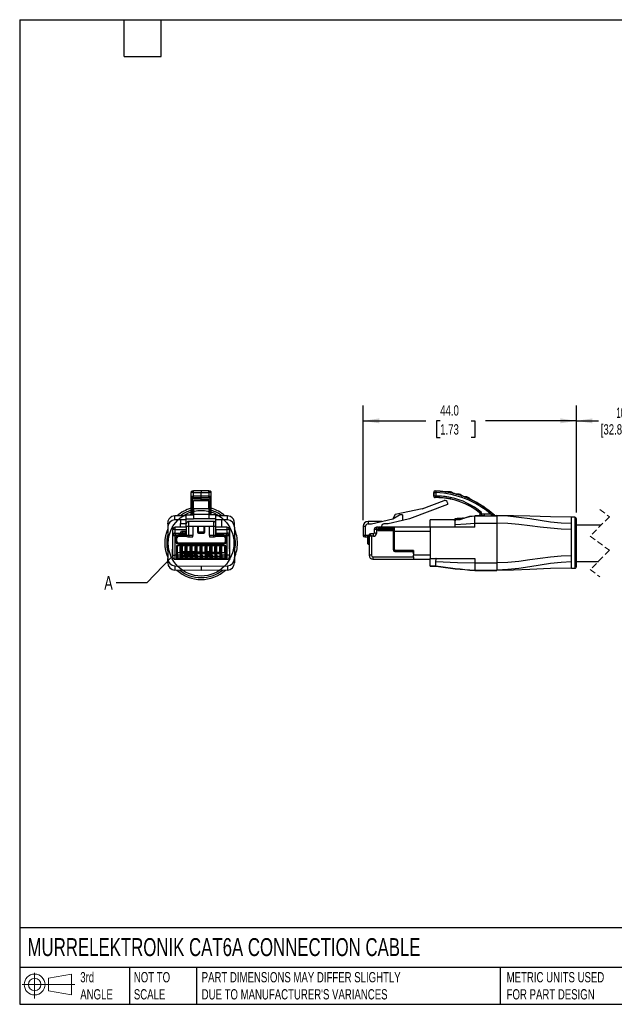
# Model space of a CAD drawing. Header units: millimetres. Extents: x 6 to 273, y 6 to 210.
# Tile 1 of 8: x 6 to 129, y 6 to 210. Entities that reach past the tile are written whole.
import ezdxf

# ---------------------------------------------------------------- set-up
doc = ezdxf.new("R2010")
doc.units = ezdxf.units.MM
doc.linetypes.add('SLD-Dashed', pattern=[1.905, 1.27, -0.635])
doc.linetypes.add('SLD-Solid', pattern=[0])
doc.layers.add('DIMENSIONS', color=140, linetype='SLD-Solid', lineweight=25)
doc.layers.add('TEXT', color=140, linetype='SLD-Solid', lineweight=25)
doc.layers.add('SLD-DEFPOINTS', color=7, linetype='Continuous')
doc.styles.add('SLDTEXTSTYLE0', font='TXT', dxfattribs={"width": 0.7})
doc.dimstyles.new('SLDDIMSTYLE0', dxfattribs={"dimtxt": 2.158008, "dimasz": 3.302, "dimexe": 0, "dimexo": 0.0625, "dimgap": 0.539502, "dimtad": 0, "dimtih": 1, "dimtoh": 1, "dimdec": 1, "dimrnd": 1e-09, "dimzin": 4, "dimdsep": 46, "dimtxsty": 'SLDTEXTSTYLE0', "dimsah": 1, "dimcen": 0.09, "dimadec": 0, "dimazin": 1, "dimtfac": 1, "dimtdec": 1, "dimtofl": 0, "dimtmove": 0, "dimatfit": 3, "dimfxl": 0, "dimfrac": 2, "dimtolj": 1, "dimtzin": 12, "dimarcsym": 0})
doc.dimstyles.new('SLDDIMSTYLE1', dxfattribs={"dimtxt": 2.158008, "dimasz": 3.302, "dimexe": 0, "dimexo": 0.0625, "dimgap": 0.539502, "dimtad": 0, "dimtih": 1, "dimtoh": 1, "dimdec": 1, "dimrnd": 1e-09, "dimzin": 12, "dimdsep": 46, "dimtxsty": 'SLDTEXTSTYLE0', "dimsah": 1, "dimcen": 0.09, "dimadec": 0, "dimazin": 3, "dimtfac": 1, "dimtdec": 1, "dimtofl": 0, "dimtmove": 0, "dimatfit": 3, "dimfxl": 0, "dimfrac": 2, "dimtolj": 1, "dimtzin": 12, "dimarcsym": 0})
doc.dimstyles.new('SLDDIMSTYLE3', dxfattribs={"dimtxt": 0.18, "dimasz": 3.302, "dimexe": 0, "dimexo": 0.0625, "dimgap": 0, "dimtad": 0, "dimtih": 1, "dimtoh": 1, "dimdec": 0, "dimrnd": 1e-09, "dimzin": 0, "dimdsep": 46, "dimtxsty": 'Standard', "dimblk1": 'NONE', "dimblk2": 'NONE', "dimsah": 1, "dimcen": 0.09, "dimadec": 0, "dimazin": 0, "dimtfac": 3.302, "dimtdec": 0, "dimtofl": 0, "dimtmove": 0, "dimatfit": 3, "dimldrblk": 'NONE', "dimfxl": 0, "dimfrac": 2, "dimtolj": 1, "dimtzin": 0, "dimarcsym": 0})

# ---------------------------------------------------------------- blocks, each defined once
blk = doc.blocks.new('Block11')
at = {"color": 7, "linetype": 'SLD-Solid', "lineweight": 18}
for p, q in [((2.59, 5.31), (2.59, 0)), ((5.48, 4.17), (10.18, 5.03)), ((5.48, 1.6), (5.48, 4.17)), ((10.18, 5.03), (10.18, 0.73)), ((0, 2.88), (10.87, 2.88)), ((5.48, 1.6), (10.18, 0.73))]:
    blk.add_line(p, q, dxfattribs=at)
for radius in [2.15, 1.29]:
    blk.add_circle((2.59, 2.88), radius, dxfattribs=at)
blk = doc.blocks.new('Block12')
at = {"layer": 'SLD-DEFPOINTS'}
blk.add_blockref('Block11', (0, 0), dxfattribs=at)
blk = doc.blocks.new('_D')
at = {"layer": 'DIMENSIONS'}
for p, q in [((77.25, 106.28), (77.25, 129.94)), ((121.25, 107.83), (121.25, 129.94)), ((77.25, 126.76), (90.2, 126.76)), ((93.13, 126.76), (92.4, 126.76)), ((92.4, 126.76), (92.4, 123.33)), ((99.54, 126.76), (100.27, 126.76)), ((100.27, 126.76), (100.27, 123.33)), ((121.25, 126.76), (102.47, 126.76)), ((92.4, 123.33), (93.13, 123.33)), ((100.27, 123.33), (99.54, 123.33))]:
    blk.add_line(p, q, dxfattribs=at)
for points in [[(77.25, 126.76), (80.55, 126.25), (80.55, 127.27)], [(121.25, 126.76), (117.95, 127.27), (117.95, 126.25)]]:
    blk.add_solid(points, dxfattribs=at)
at = {"layer": 'DIMENSIONS', "char_height": 2.117, "attachment_point": 1, "style": 'SLDTEXTSTYLE0'}
for s, insert in [('44.0', (93.13, 129.97)), ('1.73', (93.13, 126.06))]:
    blk.add_mtext(s, dxfattribs=dict(at, insert=insert))
blk = doc.blocks.new('_D_1')
at = {"layer": 'DIMENSIONS'}
for p, q in [((121.25, 107.83), (121.25, 129.94)), ((141.89, 128.17), (140.48, 125.35)), ((142.59, 126.76), (141.89, 128.17)), ((148.52, 107.38), (148.52, 129.94)), ((121.25, 126.76), (125.78, 126.76)), ((139.77, 126.76), (139.09, 126.76)), ((140.48, 125.35), (139.77, 126.76)), ((148.52, 126.76), (142.59, 126.76))]:
    blk.add_line(p, q, dxfattribs=at)
for points in [[(121.25, 126.76), (124.55, 126.25), (124.55, 127.27)], [(148.52, 126.76), (145.21, 127.27), (145.21, 126.25)]]:
    blk.add_solid(points, dxfattribs=at)
at = {"layer": 'DIMENSIONS', "char_height": 2.117, "attachment_point": 1, "style": 'SLDTEXTSTYLE0'}
for s, insert in [('10M', (129.45, 129.49)), ('[32.8FT]', (126.27, 126.06))]:
    blk.add_mtext(s, dxfattribs=dict(at, insert=insert))
blk = doc.blocks.new('_None')

msp = doc.modelspace()

# ---------------------------------------------------------------- linework, layer by layer
for p, q in [((41.69, 111.98), (41.69, 111.23)), ((43.79, 112.3), (42.19, 112.29)), ((42.19, 111.99), (43.79, 112)), ((42.19, 111.23), (42.19, 111.99)), ((45.4, 112.29), (43.79, 112.3)), ((43.79, 111.22), (43.79, 112)), ((43.79, 112), (45.4, 111.99)), ((45.4, 111.99), (45.4, 111.23)), ((45.89, 111.23), (45.89, 111.98)), ((91.8, 111.22), (91.8, 112)), ((91.8, 112), (91.81, 111.99)), ((91.81, 111.99), (91.81, 111.23)), ((92.12, 112.29), (92.11, 112.3)), ((92.31, 111.23), (92.31, 111.98)), ((95.05, 111.96), (94.15, 112.11)), ((94.21, 112.11), (95.02, 112.11)), ((95.02, 112.11), (95.02, 112.11)), ((41.69, 111.23), (41.69, 110.94)), ((41.69, 110.94), (41.69, 107.86)), ((41.99, 110.64), (41.99, 110.93)), ((41.99, 110.93), (42.01, 110.93)), ((43.79, 110.63), (41.99, 110.64)), ((41.99, 107.81), (41.99, 110.64)), ((43.79, 111.22), (42.19, 111.23)), ((42.19, 110.94), (42.19, 110.93)), ((42.19, 110.93), (43.8, 110.92)), ((42.19, 110.93), (43.79, 110.92)), ((45.39, 110.35), (42.19, 110.35)), ((42.19, 110.32), (42.19, 110.35)), ((42.19, 110.32), (45.39, 110.32)), ((42.19, 108.6), (42.19, 110.32)), ((45.4, 111.23), (43.79, 111.22)), ((43.79, 110.92), (45.4, 110.93)), ((43.79, 110.92), (45.4, 110.93)), ((43.79, 110.63), (43.79, 110.92)), ((43.79, 110.63), (45.6, 110.64)), ((43.79, 110.35), (43.79, 110.63)), ((45.39, 110.35), (45.39, 110.32)), ((45.39, 108.6), (45.39, 110.32)), ((45.4, 110.93), (45.4, 110.94)), ((45.58, 110.93), (45.6, 110.93)), ((45.6, 110.93), (45.6, 110.64)), ((45.6, 110.64), (45.6, 107.81)), ((45.89, 110.94), (45.89, 111.23)), ((45.89, 107.86), (45.89, 110.94)), ((89.44, 108.6), (93.93, 110.32)), ((91.81, 111.23), (91.8, 111.22)), ((92.1, 110.92), (92.12, 110.93)), ((94.61, 109.85), (94.61, 109.51)), ((95.2, 110.63), (95.2, 110.64)), ((96.39, 111.66), (96.77, 111.66)), ((96.77, 111.66), (96.77, 111.66)), ((98.17, 111.08), (98.37, 111.08)), ((98.44, 110.96), (98.19, 111.06)), ((98.37, 111.08), (98.37, 111.08)), ((41.69, 107.86), (41.69, 107.49)), ((42.19, 107.81), (41.99, 107.81)), ((45.39, 108.6), (42.19, 108.6)), ((42.19, 108.6), (42.19, 107.44)), ((45.39, 108.6), (45.39, 107.44)), ((45.6, 107.81), (45.39, 107.81)), ((45.89, 107.49), (45.89, 107.86)), ((89.44, 108.6), (83.87, 107.44)), ((94.61, 109.51), (86.79, 106.51)), ((101.25, 107.81), (101.24, 107.8)), ((101.66, 107.49), (101.66, 107.86)), ((40.74, 107.18), (38.38, 107.16)), ((38.38, 107.1), (38.38, 107.16)), ((38.38, 106.31), (38.38, 107.1)), ((39.54, 106.32), (38.38, 106.31)), ((40.74, 106.33), (39.54, 106.32)), ((39.54, 106.32), (39.54, 105.56)), ((40.74, 107.35), (42.19, 107.35)), ((40.74, 106.52), (40.74, 107.35)), ((40.74, 106.52), (42.19, 106.52)), ((40.74, 105.51), (40.74, 106.52)), ((41.24, 105.01), (41.24, 106.01)), ((46.34, 106.01), (41.24, 106.01)), ((41.69, 107.49), (41.67, 107.38)), ((41.68, 107.43), (41.69, 107.49)), ((41.99, 107.49), (41.99, 107.58)), ((41.99, 107.58), (42.19, 107.58)), ((42.19, 107.48), (41.99, 107.49)), ((45.39, 107.44), (42.19, 107.44)), ((42.19, 107.44), (42.19, 106.52)), ((45.39, 106.52), (42.19, 106.52)), ((45.39, 107.58), (45.6, 107.58)), ((45.6, 107.49), (45.39, 107.48)), ((45.39, 107.44), (45.39, 106.52)), ((46.84, 107.35), (45.39, 107.35)), ((46.84, 106.52), (45.39, 106.52)), ((45.6, 107.58), (45.6, 107.49)), ((46.34, 106.01), (46.34, 105.01)), ((46.84, 106.52), (46.84, 107.35)), ((49.21, 107.16), (46.84, 107.18)), ((46.84, 105.51), (46.84, 106.52)), ((48.04, 106.32), (46.84, 106.33)), ((48.06, 104.81), (48.04, 106.32)), ((49.21, 106.31), (48.04, 106.32)), ((49.21, 106.31), (49.21, 107.16)), ((78.25, 106.01), (78.25, 105.51)), ((81.12, 106.01), (78.25, 106.01)), ((78.94, 105.51), (83.34, 106.52)), ((85.36, 106.18), (82.4, 105.5)), ((83.87, 107.44), (83.34, 106.52)), ((83.34, 106.52), (84.72, 107.35)), ((85.36, 107.35), (84.72, 107.35)), ((85.36, 107.35), (85.36, 106.18)), ((86.79, 106.51), (85.36, 106.18)), ((91.05, 106.31), (91.05, 106.32)), ((91.05, 104.81), (91.05, 106.31)), ((96.25, 106.31), (91.05, 106.31)), ((95.95, 106.34), (92.55, 106.34)), ((96.25, 106.61), (96.76, 106.64)), ((96.25, 106.34), (96.25, 106.61)), ((96.25, 106.31), (96.25, 106.34)), ((96.25, 105.36), (96.25, 106.16)), ((96.76, 106.64), (98.08, 106.71)), ((100.25, 107.16), (100.25, 107.19)), ((102.25, 107.19), (100.25, 107.19)), ((100.25, 107.01), (100.25, 107.16)), ((100.25, 107.16), (104.85, 107.16)), ((100.25, 105.66), (100.25, 107.01)), ((101.19, 107.21), (101.17, 107.2)), ((101.35, 107.57), (101.36, 107.58)), ((101.35, 107.37), (101.35, 107.57)), ((101.36, 107.58), (101.36, 107.49)), ((103.62, 107.49), (102.25, 107.49)), ((102.25, 107.19), (102.25, 107.19)), ((102.25, 107.19), (103.62, 107.19)), ((103.62, 107.49), (103.62, 107.19)), ((104.31, 107.29), (104.31, 107.27)), ((104.51, 107.19), (104.52, 107.21)), ((104.52, 107.21), (104.85, 107.21)), ((104.85, 107.21), (104.85, 107.16)), ((104.85, 107.16), (104.85, 105.66)), ((120.95, 106.86), (120.25, 106.86)), ((120.25, 105.57), (120.25, 106.86)), ((120.95, 106.86), (120.95, 101.61)), ((121.25, 101.61), (121.25, 106.56)), ((36.89, 105.66), (36.89, 104.81)), ((36.89, 104.81), (36.89, 98.36)), ((37.9, 104.01), (37.9, 100.31)), ((37.9, 104.01), (37.95, 104.01)), ((37.95, 103.54), (37.95, 104.31)), ((40.74, 104.81), (38.45, 104.81)), ((38.45, 104.34), (38.45, 104.81)), ((38.45, 104.34), (40.74, 104.34)), ((38.45, 103.56), (38.45, 104.34)), ((39.53, 103.56), (39.75, 103.94)), ((39.55, 105.56), (39.54, 105.56)), ((39.56, 104.81), (39.55, 105.56)), ((39.55, 105.56), (40.74, 105.56)), ((40.7, 103.94), (39.75, 103.94)), ((40.74, 103.86), (40.7, 103.94)), ((40.74, 105.01), (40.74, 105.51)), ((40.74, 105.01), (41.24, 105.01)), ((40.74, 105.01), (40.74, 103.11)), ((40.74, 104.34), (40.74, 103.86)), ((40.74, 103.54), (40.74, 103.86)), ((41.24, 103.11), (41.24, 105.01)), ((41.24, 105.01), (42.09, 105.01)), ((42.09, 105.01), (43.24, 105.01)), ((42.09, 105.01), (42.09, 103.11)), ((43.04, 105.01), (43.04, 103.77)), ((43.24, 103.77), (43.04, 103.77)), ((43.24, 105.01), (44.34, 105.01)), ((43.24, 103.77), (43.24, 105.01)), ((43.24, 103.57), (43.24, 103.77)), ((44.34, 103.77), (43.24, 103.77)), ((44.34, 105.01), (45.49, 105.01)), ((44.34, 105.01), (44.34, 103.77)), ((44.54, 103.77), (44.34, 103.77)), ((44.34, 103.77), (44.34, 103.57)), ((44.54, 103.77), (44.54, 105.01)), ((45.49, 105.01), (46.34, 105.01)), ((45.49, 103.11), (45.49, 105.01)), ((46.34, 105.01), (46.84, 105.01)), ((46.34, 105.01), (46.34, 103.11)), ((46.84, 105.01), (46.84, 105.51)), ((46.84, 103.11), (46.84, 105.01)), ((49.13, 104.81), (46.84, 104.81)), ((46.84, 104.34), (49.13, 104.34)), ((46.84, 104.34), (46.84, 103.56)), ((49.13, 104.81), (49.13, 104.34)), ((49.13, 104.34), (49.13, 103.56)), ((49.63, 104.31), (49.63, 103.54)), ((49.63, 104.01), (49.68, 104.01)), ((49.68, 100.31), (49.68, 104.01)), ((50.69, 104.81), (50.69, 105.66)), ((50.69, 104.81), (50.69, 98.36)), ((77.25, 105.01), (77.75, 105.01)), ((77.25, 105.01), (77.25, 103.11)), ((77.25, 105.01), (77.25, 103.77)), ((77.25, 103.77), (77.25, 103.11)), ((77.75, 103.11), (77.75, 105.01)), ((78.25, 105.51), (78.94, 105.51)), ((79.52, 104.34), (79.48, 103.56)), ((80.02, 104.31), (79.98, 103.54)), ((80.02, 104.31), (80.02, 104.81)), ((80.23, 104.81), (80.02, 104.81)), ((80.23, 104.31), (80.02, 104.31)), ((80.23, 104.81), (80.23, 104.31)), ((80.23, 104.81), (80.48, 104.81)), ((80.23, 104.31), (80.23, 104.11)), ((80.23, 104.31), (83.48, 104.31)), ((80.23, 104.11), (83.48, 104.11)), ((80.28, 104.61), (83.48, 104.61)), ((80.28, 104.61), (80.28, 104.31)), ((83.68, 104.81), (80.48, 104.81)), ((81.03, 105), (81.03, 104.81)), ((82.4, 105.5), (81.53, 105.5)), ((83.48, 104.01), (83.48, 104.61)), ((83.48, 104.31), (83.48, 104.11)), ((83.48, 104.31), (83.48, 104.31)), ((83.48, 100.11), (83.48, 104.11)), ((83.48, 104.01), (83.48, 100.31)), ((83.48, 104.01), (83.68, 104.01)), ((83.68, 104.01), (83.68, 104.81)), ((91.05, 104.81), (83.68, 104.81)), ((83.68, 100.31), (83.68, 104.01)), ((83.68, 104.01), (91.05, 104.01)), ((96.25, 104.81), (91.05, 104.81)), ((91.05, 104.81), (91.05, 98.36)), ((96.25, 104.81), (96.25, 105.36)), ((100.25, 104.81), (96.25, 104.81)), ((100.25, 104.81), (100.25, 105.66)), ((100.25, 105.66), (104.85, 105.66)), ((104.85, 105.66), (104.85, 97.46)), ((120.25, 104.32), (120.25, 105.57)), ((120.25, 98.9), (120.25, 104.32)), ((126.36, 105.26), (121.25, 105.26)), ((37.95, 102.94), (37.95, 103.54)), ((37.95, 99.01), (37.95, 102.94)), ((38.45, 103.56), (39.53, 103.56)), ((38.45, 103.44), (38.45, 103.56)), ((40.74, 103.44), (38.45, 103.44)), ((38.45, 103.14), (39.1, 103.14)), ((38.45, 99.01), (38.45, 103.14)), ((38.6, 102.64), (38.6, 101.81)), ((38.6, 102.64), (38.8, 102.64)), ((38.8, 101.81), (38.6, 101.81)), ((38.8, 101.81), (38.8, 102.64)), ((39.1, 102.94), (39.1, 103.14)), ((40.74, 103.14), (39.1, 103.14)), ((39.1, 102.94), (40.8, 102.94)), ((39.53, 103.56), (39.46, 103.44)), ((40.74, 103.44), (40.74, 103.54)), ((41.24, 103.11), (40.74, 103.11)), ((41.04, 102.81), (41.24, 102.81)), ((42.09, 103.11), (41.24, 103.11)), ((41.24, 103.11), (41.24, 102.81)), ((41.24, 102.81), (42.09, 102.81)), ((42.09, 102.81), (42.09, 103.11)), ((43.24, 103.57), (44.34, 103.57)), ((46.34, 103.11), (45.49, 103.11)), ((45.49, 103.11), (45.49, 102.81)), ((45.49, 102.81), (46.34, 102.81)), ((46.84, 103.11), (46.34, 103.11)), ((46.34, 103.11), (46.34, 102.81)), ((46.34, 102.81), (46.54, 102.81)), ((46.79, 102.94), (48.48, 102.94)), ((46.84, 103.56), (49.13, 103.56)), ((49.13, 103.44), (46.84, 103.44)), ((48.48, 103.14), (46.84, 103.14)), ((48.48, 103.14), (48.48, 102.94)), ((48.48, 103.14), (49.13, 103.14)), ((48.78, 102.64), (48.78, 101.81)), ((48.78, 102.64), (48.98, 102.64)), ((48.98, 101.81), (48.78, 101.81)), ((48.98, 101.81), (48.98, 102.64)), ((49.13, 103.56), (49.13, 103.44)), ((49.13, 103.42), (49.13, 103.44)), ((49.13, 103.14), (49.13, 99.01)), ((49.62, 102.98), (49.63, 102.94)), ((49.63, 103.54), (49.63, 102.94)), ((49.63, 102.94), (49.63, 99.01)), ((77.75, 103.11), (77.25, 103.11)), ((77.55, 102.81), (77.75, 102.81)), ((78.24, 103.11), (77.75, 103.11)), ((77.75, 102.81), (77.75, 103.11)), ((77.75, 102.81), (78.15, 102.81)), ((78.15, 102.94), (78.15, 102.64)), ((78.15, 102.64), (78.15, 101.81)), ((78.15, 102.64), (78.35, 102.64)), ((78.15, 101.81), (78.15, 101.51)), ((78.35, 101.81), (78.15, 101.81)), ((78.35, 102.64), (78.35, 103.14)), ((78.45, 103.14), (78.35, 103.14)), ((78.35, 101.81), (78.35, 102.64)), ((78.35, 102.64), (78.45, 102.64)), ((78.45, 101.81), (78.35, 101.81)), ((78.35, 101.31), (78.35, 101.81)), ((78.45, 103.14), (78.45, 99.01)), ((79.35, 103.44), (78.75, 103.44)), ((78.95, 102.94), (78.95, 99.01)), ((79.35, 102.94), (78.95, 102.94)), ((79.35, 102.94), (79.35, 103.44)), ((120.95, 101.61), (120.95, 96.36)), ((121.25, 96.66), (121.25, 101.61)), ((37.9, 100.01), (37.9, 100.31)), ((37.95, 100.31), (37.9, 100.31)), ((37.9, 99.01), (37.9, 100.01)), ((39.7, 100.96), (38.7, 100.96)), ((38.7, 100.96), (38.7, 99.01)), ((38.9, 99.6), (38.9, 100.76)), ((38.9, 99.01), (38.9, 100.76)), ((38.9, 99.6), (39.5, 99.6)), ((48.48, 101.51), (39.1, 101.51)), ((39.1, 101.31), (39.1, 101.51)), ((39.1, 101.31), (48.48, 101.31)), ((39.5, 99.6), (39.5, 100.76)), ((39.5, 100.76), (39.5, 99.01)), ((39.7, 99.01), (39.7, 100.96)), ((40.72, 100.96), (39.72, 100.96)), ((39.72, 100.96), (39.72, 99.01)), ((39.92, 99.6), (39.92, 100.76)), ((39.92, 99.01), (39.92, 100.76)), ((39.92, 99.6), (40.05, 99.6)), ((40.05, 99.81), (40.4, 99.81)), ((40.05, 99.81), (40.05, 99.76)), ((40.05, 99.42), (40.05, 99.76)), ((40.4, 99.81), (40.4, 99.76)), ((40.4, 99.42), (40.4, 99.76)), ((40.4, 99.6), (40.52, 99.6)), ((40.52, 100.76), (40.52, 99.01)), ((40.52, 99.6), (40.52, 100.76)), ((40.72, 99.01), (40.72, 100.96)), ((41.74, 100.96), (40.74, 100.96)), ((40.74, 100.96), (40.74, 99.01)), ((40.94, 99.6), (40.94, 100.76)), ((40.94, 99.01), (40.94, 100.76)), ((40.94, 99.6), (41.07, 99.6)), ((41.07, 99.81), (41.42, 99.81)), ((41.07, 99.81), (41.07, 99.6)), ((41.09, 99.42), (41.09, 99.81)), ((41.39, 99.42), (41.39, 99.81)), ((41.42, 99.81), (41.42, 99.6)), ((41.42, 99.6), (41.54, 99.6)), ((41.54, 99.6), (41.54, 100.76)), ((41.54, 100.76), (41.54, 99.01)), ((41.74, 99.01), (41.74, 100.96)), ((42.76, 100.96), (41.76, 100.96)), ((41.76, 100.96), (41.76, 99.01)), ((41.96, 99.6), (41.96, 100.76)), ((41.96, 99.01), (41.96, 100.76)), ((41.96, 99.6), (42.09, 99.6)), ((42.09, 99.81), (42.44, 99.81)), ((42.09, 99.81), (42.09, 99.76)), ((42.09, 99.42), (42.09, 99.76)), ((42.44, 99.81), (42.44, 99.76)), ((42.44, 99.42), (42.44, 99.76)), ((42.44, 99.6), (42.56, 99.6)), ((42.56, 99.6), (42.56, 100.76)), ((42.56, 100.76), (42.56, 99.01)), ((42.76, 99.01), (42.76, 100.96)), ((43.78, 100.96), (42.78, 100.96)), ((42.78, 100.96), (42.78, 99.01)), ((42.98, 99.6), (42.98, 100.76)), ((42.98, 99.01), (42.98, 100.76)), ((43.13, 99.6), (42.98, 99.6)), ((43.13, 99.76), (43.48, 99.76)), ((43.13, 99.42), (43.13, 99.76)), ((43.48, 99.42), (43.48, 99.76)), ((43.58, 99.6), (43.48, 99.6)), ((43.58, 100.76), (43.58, 99.01)), ((43.58, 99.6), (43.58, 100.76)), ((43.78, 99.01), (43.78, 100.96)), ((44.8, 100.96), (43.8, 100.96)), ((43.8, 100.96), (43.8, 99.01)), ((44, 99.6), (44, 100.76)), ((44, 99.01), (44, 100.76)), ((44.6, 99.6), (44, 99.6)), ((44.6, 100.76), (44.6, 99.01)), ((44.6, 99.6), (44.6, 100.76)), ((44.8, 99.01), (44.8, 100.96)), ((45.82, 100.96), (44.82, 100.96)), ((44.82, 100.96), (44.82, 99.01)), ((45.02, 99.6), (45.02, 100.76)), ((45.02, 99.01), (45.02, 100.76)), ((45.02, 99.6), (45.15, 99.6)), ((45.15, 99.81), (45.5, 99.81)), ((45.15, 99.81), (45.15, 99.6)), ((45.17, 99.42), (45.17, 99.81)), ((45.47, 99.42), (45.47, 99.81)), ((45.5, 99.81), (45.5, 99.6)), ((45.5, 99.6), (45.62, 99.6)), ((45.62, 99.6), (45.62, 100.76)), ((45.62, 100.76), (45.62, 99.01)), ((45.82, 99.01), (45.82, 100.96)), ((46.84, 100.96), (45.84, 100.96)), ((45.84, 100.96), (45.84, 99.01)), ((46.04, 99.6), (46.04, 100.76)), ((46.04, 99.01), (46.04, 100.76)), ((46.64, 99.6), (46.04, 99.6)), ((46.64, 100.76), (46.64, 99.01)), ((46.64, 99.6), (46.64, 100.76)), ((46.84, 99.01), (46.84, 100.96)), ((47.86, 100.96), (46.86, 100.96)), ((46.86, 100.96), (46.86, 99.01)), ((47.06, 99.6), (47.06, 100.76)), ((47.06, 99.01), (47.06, 100.76)), ((47.66, 99.6), (47.06, 99.6)), ((47.66, 99.6), (47.66, 100.76)), ((47.66, 100.76), (47.66, 99.01)), ((47.86, 99.01), (47.86, 100.96)), ((48.88, 100.96), (47.88, 100.96)), ((47.88, 100.96), (47.88, 99.01)), ((48.08, 99.6), (48.08, 100.76)), ((48.08, 99.01), (48.08, 100.76)), ((48.08, 99.6), (48.68, 99.6)), ((48.48, 101.51), (48.48, 101.31)), ((48.68, 99.6), (48.68, 100.76)), ((48.68, 100.76), (48.68, 99.01)), ((48.88, 99.01), (48.88, 100.96)), ((49.68, 100.31), (49.63, 100.31)), ((49.68, 100.31), (49.68, 100.01)), ((49.68, 100.01), (49.68, 99.01)), ((78.35, 101.31), (78.45, 101.31)), ((78.45, 100.96), (78.45, 99.01)), ((83.48, 100.42), (83.48, 100.42)), ((83.68, 100.31), (83.48, 100.31)), ((83.55, 99.92), (83.55, 100.06)), ((83.78, 99.81), (87.15, 99.81)), ((87.65, 100.01), (83.98, 100.01)), ((83.98, 99.81), (83.98, 100.01)), ((87.15, 99.81), (87.65, 99.81)), ((87.65, 100.01), (87.65, 99.01)), ((36.89, 97.46), (36.89, 98.36)), ((37.03, 97.73), (36.89, 97.46)), ((37.95, 99.01), (38.45, 99.01)), ((37.95, 98.71), (37.95, 99.01)), ((38.7, 99.01), (38.45, 99.01)), ((38.45, 98.21), (38.45, 99.01)), ((38.45, 98.21), (38.7, 98.21)), ((38.7, 99.01), (38.7, 98.21)), ((38.9, 99.01), (38.7, 99.01)), ((38.7, 98.21), (39.7, 98.21)), ((39.55, 98.28), (38.86, 98.28)), ((38.9, 99.01), (38.9, 98.41)), ((39.5, 99.01), (38.9, 99.01)), ((38.9, 98.71), (39.5, 98.71)), ((39.5, 98.64), (38.9, 98.64)), ((39.7, 99.01), (39.5, 99.01)), ((39.5, 99.01), (39.5, 98.41)), ((39.72, 99.01), (39.7, 99.01)), ((39.7, 98.21), (39.7, 99.01)), ((39.7, 98.21), (39.72, 98.21)), ((39.92, 99.01), (39.72, 99.01)), ((39.72, 99.01), (39.72, 98.21)), ((39.72, 98.21), (40.72, 98.21)), ((40.57, 98.28), (39.88, 98.28)), ((39.92, 99.01), (39.92, 98.41)), ((40.05, 99.01), (39.92, 99.01)), ((39.92, 98.71), (40.52, 98.71)), ((40.52, 98.64), (39.92, 98.64)), ((40.4, 99.42), (40.05, 99.42)), ((40.05, 99.29), (40.05, 99.42)), ((40.4, 99.29), (40.05, 99.29)), ((40.05, 98.92), (40.05, 99.29)), ((40.4, 98.92), (40.05, 98.92)), ((40.4, 99.29), (40.4, 99.42)), ((40.4, 98.92), (40.4, 99.29)), ((40.52, 99.01), (40.4, 99.01)), ((40.72, 99.01), (40.52, 99.01)), ((40.52, 99.01), (40.52, 98.41)), ((40.74, 99.01), (40.72, 99.01)), ((40.72, 98.21), (40.72, 99.01)), ((40.72, 98.21), (40.74, 98.21)), ((40.94, 99.01), (40.74, 99.01)), ((40.74, 99.01), (40.74, 98.21)), ((40.74, 98.21), (41.74, 98.21)), ((41.59, 98.28), (40.9, 98.28)), ((40.94, 99.01), (40.94, 98.41)), ((41.09, 99.01), (40.94, 99.01)), ((40.94, 98.71), (41.54, 98.71)), ((41.54, 98.64), (40.94, 98.64)), ((41.39, 99.42), (41.09, 99.42)), ((41.09, 99.29), (41.09, 99.42)), ((41.39, 99.29), (41.09, 99.29)), ((41.09, 98.92), (41.09, 99.29)), ((41.39, 98.92), (41.09, 98.92)), ((41.39, 99.29), (41.39, 99.42)), ((41.39, 98.92), (41.39, 99.29)), ((41.54, 99.01), (41.39, 99.01)), ((41.74, 99.01), (41.54, 99.01)), ((41.54, 99.01), (41.54, 98.41)), ((41.76, 99.01), (41.74, 99.01)), ((41.74, 98.21), (41.74, 99.01)), ((41.74, 98.21), (41.76, 98.21)), ((41.96, 99.01), (41.76, 99.01)), ((41.76, 99.01), (41.76, 98.21)), ((41.76, 98.21), (42.76, 98.21)), ((42.61, 98.28), (41.92, 98.28)), ((41.96, 99.01), (41.96, 98.41)), ((42.09, 99.01), (41.96, 99.01)), ((41.96, 98.71), (42.56, 98.71)), ((42.56, 98.64), (41.96, 98.64)), ((42.44, 99.42), (42.09, 99.42)), ((42.09, 99.29), (42.09, 99.42)), ((42.44, 99.29), (42.09, 99.29)), ((42.09, 98.92), (42.09, 99.29)), ((42.44, 98.92), (42.09, 98.92)), ((42.44, 99.29), (42.44, 99.42)), ((42.44, 98.92), (42.44, 99.29)), ((42.56, 99.01), (42.44, 99.01)), ((42.76, 99.01), (42.56, 99.01)), ((42.56, 99.01), (42.56, 98.41)), ((42.78, 99.01), (42.76, 99.01)), ((42.76, 98.21), (42.76, 99.01)), ((42.76, 98.21), (42.78, 98.21)), ((42.98, 99.01), (42.78, 99.01)), ((42.78, 99.01), (42.78, 98.21)), ((42.78, 98.21), (43.78, 98.21)), ((43.63, 98.28), (42.94, 98.28)), ((43.58, 99.3), (42.98, 99.3)), ((42.98, 99.01), (42.98, 98.41)), ((43.58, 98.79), (42.98, 98.79)), ((42.98, 98.71), (43.58, 98.71)), ((43.58, 98.64), (42.98, 98.64)), ((43.48, 99.42), (43.13, 99.42)), ((43.13, 99.37), (43.13, 99.42)), ((43.48, 99.37), (43.13, 99.37)), ((43.48, 99.37), (43.48, 99.42)), ((43.78, 99.01), (43.58, 99.01)), ((43.58, 99.01), (43.58, 98.41)), ((43.8, 99.01), (43.78, 99.01)), ((43.78, 98.21), (43.78, 99.01)), ((43.78, 98.21), (43.8, 98.21)), ((44, 99.01), (43.8, 99.01)), ((43.8, 99.01), (43.8, 98.21)), ((43.8, 98.21), (44.8, 98.21)), ((44.65, 98.28), (43.96, 98.28)), ((44.6, 99.3), (44, 99.3)), ((44, 99.01), (44, 98.41)), ((44.6, 98.79), (44, 98.79)), ((44, 98.71), (44.6, 98.71)), ((44.6, 98.64), (44, 98.64)), ((44.8, 99.01), (44.6, 99.01)), ((44.6, 99.01), (44.6, 98.41)), ((44.82, 99.01), (44.8, 99.01)), ((44.8, 98.21), (44.8, 99.01)), ((44.8, 98.21), (44.82, 98.21)), ((45.02, 99.01), (44.82, 99.01)), ((44.82, 99.01), (44.82, 98.21)), ((44.82, 98.21), (45.82, 98.21)), ((45.67, 98.28), (44.98, 98.28)), ((45.02, 99.01), (45.02, 98.41)), ((45.17, 99.01), (45.02, 99.01)), ((45.02, 98.71), (45.62, 98.71)), ((45.62, 98.64), (45.02, 98.64)), ((45.47, 99.42), (45.17, 99.42)), ((45.17, 99.29), (45.17, 99.42)), ((45.47, 99.29), (45.17, 99.29)), ((45.17, 98.92), (45.17, 99.29)), ((45.47, 98.92), (45.17, 98.92)), ((45.47, 99.29), (45.47, 99.42)), ((45.47, 98.92), (45.47, 99.29)), ((45.62, 99.01), (45.47, 99.01)), ((45.82, 99.01), (45.62, 99.01)), ((45.62, 99.01), (45.62, 98.41)), ((45.84, 99.01), (45.82, 99.01)), ((45.82, 98.21), (45.82, 99.01)), ((45.82, 98.21), (45.84, 98.21)), ((46.04, 99.01), (45.84, 99.01)), ((45.84, 99.01), (45.84, 98.21)), ((45.84, 98.21), (46.84, 98.21)), ((46.69, 98.28), (46, 98.28)), ((46.64, 99.3), (46.04, 99.3)), ((46.04, 99.01), (46.04, 98.41)), ((46.64, 98.79), (46.04, 98.79)), ((46.04, 98.71), (46.64, 98.71)), ((46.64, 98.64), (46.04, 98.64)), ((46.84, 99.01), (46.64, 99.01)), ((46.64, 99.01), (46.64, 98.41)), ((46.86, 99.01), (46.84, 99.01)), ((46.84, 98.21), (46.84, 99.01)), ((46.84, 98.21), (46.86, 98.21)), ((47.06, 99.01), (46.86, 99.01)), ((46.86, 99.01), (46.86, 98.21)), ((46.86, 98.21), (47.86, 98.21)), ((47.71, 98.28), (47.02, 98.28)), ((47.66, 99.3), (47.06, 99.3)), ((47.06, 99.01), (47.06, 98.41)), ((47.66, 98.79), (47.06, 98.79)), ((47.06, 98.71), (47.66, 98.71)), ((47.66, 98.64), (47.06, 98.64)), ((47.86, 99.01), (47.66, 99.01)), ((47.66, 99.01), (47.66, 98.41)), ((47.88, 99.01), (47.86, 99.01)), ((47.86, 98.21), (47.86, 99.01)), ((47.86, 98.21), (47.88, 98.21)), ((48.08, 99.01), (47.88, 99.01)), ((47.88, 99.01), (47.88, 98.21)), ((47.88, 98.21), (48.88, 98.21)), ((48.73, 98.28), (48.04, 98.28)), ((48.08, 99.01), (48.08, 98.41)), ((48.68, 99.01), (48.08, 99.01)), ((48.08, 98.71), (48.68, 98.71)), ((48.68, 98.64), (48.08, 98.64)), ((48.88, 99.01), (48.68, 99.01)), ((48.68, 99.01), (48.68, 98.41)), ((49.13, 99.01), (48.88, 99.01)), ((48.88, 98.21), (48.88, 99.01)), ((48.88, 98.21), (49.13, 98.21)), ((49.63, 99.01), (49.13, 99.01)), ((49.13, 99.01), (49.13, 98.21)), ((49.63, 99.01), (49.63, 98.71)), ((50.56, 97.73), (50.69, 97.46)), ((50.69, 98.36), (50.69, 97.46)), ((78.95, 99.01), (78.45, 99.01)), ((79.25, 98.71), (87.65, 98.71)), ((79.25, 98.71), (79.25, 98.21)), ((79.25, 98.21), (87.65, 98.21)), ((87.65, 98.73), (87.65, 99.01)), ((91.05, 99.01), (87.65, 99.01)), ((87.65, 98.73), (87.65, 98.71)), ((87.65, 98.71), (87.65, 98.21)), ((87.65, 98.21), (91.05, 98.21)), ((91.05, 98.36), (92.25, 98.36)), ((91.05, 96.86), (91.05, 98.36)), ((92.25, 98.36), (100.25, 98.36)), ((92.25, 96.86), (92.25, 97.73)), ((100.25, 98.36), (100.25, 97.46)), ((120.25, 97.65), (120.25, 98.9)), ((120.25, 96.36), (120.25, 97.65)), ((121.25, 97.76), (125.78, 97.76)), ((38.37, 96.86), (43.79, 96.76)), ((38.37, 96.86), (38.38, 95.96)), ((43.79, 95.91), (38.38, 95.96)), ((43.79, 96.76), (49.22, 96.86)), ((43.79, 96.76), (43.79, 95.91)), ((49.21, 95.96), (43.79, 95.91)), ((49.22, 96.86), (49.21, 95.96)), ((91.05, 96.86), (92.25, 96.86)), ((91.05, 96.76), (91.05, 96.86)), ((91.05, 96.76), (92.25, 96.76)), ((92.25, 96.76), (92.25, 96.86)), ((100.25, 97.46), (104.85, 97.46)), ((100.25, 97.46), (100.25, 95.96)), ((100.25, 95.96), (104.85, 95.96)), ((100.25, 95.96), (100.25, 95.91)), ((100.25, 95.91), (104.85, 95.91)), ((104.85, 97.46), (104.85, 95.96)), ((104.85, 95.96), (104.85, 95.91)), ((120.25, 96.36), (120.95, 96.36))]:
    msp.add_line(p, q)
at = {"color": 7, "linetype": 'SLD-Dashed', "lineweight": 18}
for p, q in [((126.07, 108.44), (128.07, 106.97)), ((128.07, 106.97), (124.07, 102.97)), ((124.07, 102.97), (128.07, 100.05)), ((128.07, 100.05), (124.07, 96.05)), ((124.07, 96.05), (126.07, 94.59))]:
    msp.add_line(p, q, dxfattribs=at)
at = {"flags": 128}
for points in [[(42.19, 112.28), (42.06, 112.28), (41.92, 112.25), (41.85, 112.22), (41.78, 112.17), (41.73, 112.11), (41.7, 112.04)], [(42.19, 112.29), (42.19, 112.28), (42.19, 112.28)], [(45.89, 112.04), (45.87, 112.09), (45.84, 112.14), (45.74, 112.22), (45.67, 112.24), (45.58, 112.26), (45.49, 112.27), (45.4, 112.28)], [(92.31, 111.98), (92.32, 112.09), (92.32, 112.19), (92.33, 112.25), (92.33, 112.28)], [(94.13, 112.11), (94.15, 112.11), (94.16, 112.11), (94.17, 112.11), (94.18, 112.11), (94.18, 112.11), (94.19, 112.11), (94.2, 112.11), (94.21, 112.11)], [(95.02, 112.11), (94.51, 112.11), (94.29, 112.11), (94.13, 112.11)], [(92.31, 110.93), (92.31, 110.96), (92.31, 111.02), (92.31, 111.12), (92.31, 111.23)], [(95.2, 110.64), (95.2, 110.65), (95.21, 110.67), (95.21, 110.69), (95.22, 110.73), (95.23, 110.77), (95.24, 110.82), (95.25, 110.88), (95.26, 110.94)], [(96.35, 111.66), (96.37, 111.66), (96.39, 111.66)], [(96.77, 111.66), (96.52, 111.66), (96.35, 111.66)], [(98.14, 111.08), (98.16, 111.08), (98.17, 111.08)], [(98.37, 111.08), (98.23, 111.08), (98.14, 111.08)], [(98.44, 110.96), (98.43, 111.01), (98.41, 111.05), (98.39, 111.07), (98.37, 111.08)], [(41.99, 107.58), (41.99, 107.72), (41.99, 107.81)], [(45.6, 107.81), (45.6, 107.69), (45.6, 107.58)], [(101.35, 107.57), (101.31, 107.71), (101.24, 107.8)], [(101.25, 107.81), (101.34, 107.69), (101.36, 107.58)], [(38.38, 107.13), (38.05, 107.11), (37.73, 107.01)], [(41.99, 107.49), (41.99, 107.38), (41.99, 107.35)], [(45.6, 107.49), (45.6, 107.38), (45.6, 107.35)], [(45.89, 107.49), (45.92, 107.38), (45.93, 107.35)], [(49.84, 107.01), (49.53, 107.12), (49.21, 107.16)], [(96.25, 106.34), (97.27, 106.46), (98.25, 106.76), (99.23, 107.07), (100.25, 107.19)], [(96.25, 106.31), (97.27, 106.42), (98.25, 106.73), (99.23, 107.04), (100.25, 107.16)], [(96.25, 106.16), (96.29, 106.19), (96.32, 106.22), (96.31, 106.27), (96.25, 106.31)], [(97.96, 106.67), (97.71, 106.65), (96.63, 106.61)], [(101.13, 107.19), (101.01, 107.19), (100.95, 107.19)], [(101.13, 107.19), (101.15, 107.19), (101.21, 107.19)], [(101.21, 107.19), (101.23, 107.19), (101.34, 107.19)], [(101.34, 107.19), (101.5, 107.19), (101.66, 107.19)], [(101.66, 107.49), (101.66, 107.38), (101.66, 107.28), (101.66, 107.21), (101.66, 107.19)], [(102.25, 107.49), (101.92, 107.49), (101.66, 107.49)], [(101.66, 107.19), (101.99, 107.19), (102.25, 107.19)], [(120.25, 106.86), (115.93, 106.93), (111.63, 107.07), (108.24, 107.17), (104.85, 107.21)], [(120.25, 105.57), (118.09, 105.65), (115.93, 105.87), (113.78, 106.17), (111.63, 106.51), (109.37, 106.83), (107.11, 107.07), (104.85, 107.16)], [(37, 105.36), (36.94, 105.53), (36.89, 105.66)], [(37.95, 104.29), (37.92, 104.17), (37.9, 104.01)], [(49.68, 104.01), (49.67, 104.17), (49.63, 104.29)], [(50.59, 105.36), (50.65, 105.53), (50.69, 105.66)], [(80.02, 104.31), (79.92, 104.32), (79.83, 104.32), (79.74, 104.33), (79.67, 104.33), (79.6, 104.33), (79.56, 104.34), (79.53, 104.34), (79.52, 104.34)], [(96.25, 105.36), (98.49, 105.53), (100.25, 105.66)], [(120.25, 104.32), (118.09, 104.4), (115.93, 104.58), (113.78, 104.83), (111.63, 105.11), (109.37, 105.38), (107.11, 105.58), (104.85, 105.66)], [(37.95, 102.94), (37.97, 102.99), (38, 103.03), (38.11, 103.09), (38.19, 103.11), (38.27, 103.13), (38.45, 103.14)], [(38.45, 103.44), (38.45, 103.42), (38.45, 103.35), (38.45, 103.26), (38.45, 103.14)], [(49.13, 103.14), (49.13, 103.26), (49.13, 103.35), (49.13, 103.42), (49.13, 103.42)], [(49.13, 103.14), (49.32, 103.13), (49.4, 103.11), (49.48, 103.09), (49.59, 103.03), (49.62, 102.99), (49.62, 102.98)], [(78.45, 103.14), (78.48, 103.13), (78.53, 103.11), (78.59, 103.09), (78.73, 103.03), (78.83, 102.99), (78.95, 102.94)], [(79.98, 103.54), (79.88, 103.54), (79.79, 103.55), (79.7, 103.55), (79.63, 103.56), (79.56, 103.56), (79.52, 103.56), (79.49, 103.56), (79.48, 103.56)], [(92.25, 97.73), (92.29, 98.24), (92.31, 98.31), (92.31, 98.34), (92.31, 98.35), (92.31, 98.36), (92.31, 98.36), (92.31, 98.36), (92.31, 98.36), (92.31, 98.36), (92.31, 98.36), (92.25, 98.36)], [(92.25, 97.73), (96.73, 97.54), (100.25, 97.46)], [(120.25, 98.9), (118.09, 98.82), (115.93, 98.62), (113.78, 98.35), (111.63, 98.05), (109.37, 97.76), (107.11, 97.54), (104.85, 97.46)], [(120.25, 97.65), (118.09, 97.56), (115.93, 97.33), (113.78, 97.01), (111.63, 96.66), (109.37, 96.31), (107.11, 96.06), (104.85, 95.96)], [(120.25, 96.36), (115.93, 96.27), (111.63, 96.1), (108.24, 95.97), (104.85, 95.91)]]:
    msp.add_lwpolyline(points, dxfattribs=at)
for centre, radius, start, end in [((42.08, 105.31), 6.68, 89.0282, 93.2813), ((55.6, 112.16), 13.42, 179.4708, 180.7288), ((51.73, 112.15), 7.93, 178.9174, 181.0826), ((37.48, 112.14), 7.92, 358.9154, 1.0846), ((45.53, 106.45), 5.54, 86.2786, 91.4119), ((92.1, 112), 0.301, 88.1229, 179.8636), ((92.11, 111.99), 0.301, 88.0792, 179.8632), ((93.62, 189.91), 77.94, 268.6715, 269.0391), ((91.44, 93.31), 19, 81.6098, 87.9866), ((92.73, 122.46), 10.19, 266.5761, 267.7198), ((91.44, 93.31), 18.68, 49.3436, 87.3282), ((91.44, 93.31), 18.98, 47.3337, 87.3282), ((94.19, 112.38), 0.279, 258.6718, 262.6015), ((94.75, 111.98), 0.299, 355.2814, 25.556), ((95.02, 110.86), 1.25, 47.433, 90.0083), ((95.02, 110.86), 1.25, 48.4822, 90.0001), ((91.44, 93.31), 18.99, 76.7903, 79.0593), ((96.28, 113.88), 2.14, 256.454, 258.6733), ((95.04, 110.97), 1.15, 44.4064, 45.5231), ((91.44, 93.31), 19.01, 74.9109, 76.5977), ((42.2, 166.78), 55.55, 269.474, 269.9853), ((41.99, 111.23), 0.3, 180.0002, 269.5002), ((41.99, 110.94), 0.297, 180.5598, 270.0619), ((41.94, 119.52), 8.59, 270.3998, 271.6518), ((51.92, 111.07), 9.74, 179.0686, 180.7672), ((35.37, 111.07), 8.42, 358.9796, 1.0204), ((45.38, 166.78), 55.55, 270.0147, 270.526), ((35.66, 111.07), 9.74, 359.2328, 0.9314), ((45.65, 119.52), 8.59, 268.3482, 269.6002), ((45.59, 111.23), 0.3, 270.4998, 359.9998), ((45.6, 110.94), 0.297, 269.9381, 359.4402), ((92.1, 111.22), 0.301, 180.1285, 270.4731), ((92.33, 53.38), 57.85, 90.0203, 90.5155), ((92.11, 111.23), 0.301, 180.1288, 270.42), ((92.26, 95.92), 15, 78.6991, 90.6013), ((92.26, 106.98), 3.96, 89.2593, 92.1003), ((92.26, 95.92), 15.32, 78.6991, 89.8002), ((92.26, 95.92), 15.02, 78.699, 89.8002), ((94.11, 109.85), 0.5, 0, 110.9999), ((92.46, 96.9), 14.02, 51.1202, 78.6991), ((92.46, 96.9), 14, 51.1517, 78.699), ((92.46, 96.9), 14.32, 49.9623, 78.6991), ((96.57, 112.35), 0.729, 252.4433, 255.3929), ((91.44, 93.3), 19, 73.5573, 74.9218), ((96.65, 111.54), 0.17, 355.5032, 44.9508), ((96.77, 110.41), 1.25, 41.842, 90.0102), ((96.77, 110.41), 1.25, 42.8957, 90.0001), ((91.45, 93.35), 18.95, 71.0112, 73.5596), ((98.31, 113.23), 2.08, 250.6549, 252.926), ((96.81, 110.53), 1.13, 38.8166, 39.9606), ((91.44, 93.31), 19, 69.264, 70.8234), ((98.55, 112.05), 1.05, 246.8051, 249.6948), ((98.37, 109.83), 1.25, 35.7511, 90.0134), ((98.37, 109.83), 1.25, 36.7804, 89.9998), ((91.45, 93.33), 18.97, 65.5396, 68.375), ((100.19, 112.51), 2.1, 245.1611, 247.4567), ((98.42, 109.95), 1.14, 32.6721, 33.7838), ((91.44, 93.31), 19, 47.356, 65.3431), ((43.79, 101.51), 7.5, 106.2602, 131.0685), ((43.79, 101.51), 7.1, 107.204, 127.1332), ((41.93, 108.35), 0.541, 244.3258, 276.7129), ((41.99, 107.87), 0.299, 182.9939, 269.8064), ((45.66, 108.35), 0.541, 263.2863, 295.6749), ((45.6, 107.87), 0.299, 270.1891, 357.0106), ((43.79, 101.51), 7.5, 48.9315, 73.7398), ((43.79, 101.51), 7.1, 52.8668, 72.796), ((100.61, 114.87), 7.09, 275.2036, 278.5533), ((105.74, 103.24), 6.16, 131.43, 135.2701), ((38.39, 105.66), 1.5, 115.6793, 180), ((38.39, 104.81), 1.5, 90.5298, 180), ((41.24, 105.51), 0.5, 90.0007, 180.001), ((41.74, 98.79), 8.7, 88.359, 90.3166), ((45.86, 97.98), 9.51, 89.7661, 91.5583), ((46.34, 105.51), 0.5, 0, 89.9993), ((49.19, 104.81), 1.5, 0, 89.4702), ((49.19, 105.66), 1.5, 360, 64.3207), ((78.25, 105.01), 1, 90.0002, 179.9996), ((92.17, 65.77), 40.57, 89.4704, 91.5893), ((96.02, 114.45), 8.11, 269.4703, 271.5893), ((101.07, 107.47), 0.284, 271.8946, 335.6832), ((101.09, 107.47), 0.276, 289.8842, 2.9811), ((101.55, 104.55), 2.95, 87.7384, 93.5744), ((-151.36, 107.5), 253.61, 359.9305, 359.9983), ((113.52, 138.19), 32.26, 252.112, 253.4008), ((103.92, 131.02), 23.84, 269.2743, 271.4288), ((104.52, 107.51), 0.303, 227.5548, 269.8015), ((104.51, 107.5), 0.303, 227.5354, 269.7983), ((120.95, 106.56), 0.3, 359.9995, 90.0004), ((43.79, 101.51), 7.5, 156.9261, 203.0739), ((38.45, 104.31), 0.5, 90, 180), ((38.33, 101.93), 2.41, 87.0366, 98.9552), ((40.22, 103.11), 0.675, 39.6128, 150.7326), ((43.24, 103.77), 0.2, 180, 270), ((44.34, 103.77), 0.2, 270, 0), ((49.13, 104.31), 0.5, 0, 90), ((49.26, 101.93), 2.41, 81.0448, 92.9634), ((43.79, 101.51), 7.5, 0, 23.0739), ((78.25, 105.01), 0.5, 90.0002, 179.9999), ((80.02, 104.31), 0.5, 89.9996, 177.0003), ((80.48, 104.61), 0.2, 90.0001, 180.001), ((81.53, 105), 0.5, 90.0003, 179.9996), ((83.68, 104.61), 0.2, 90.0001, 180.0011), ((43.79, 101.51), 7.1, 166.3684, 193.6316), ((38.33, 101.16), 2.41, 87.0366, 98.9552), ((38.45, 102.94), 0.5, 90, 180), ((39.1, 102.64), 0.5, 90, 180), ((39.1, 101.81), 0.5, 180, 270), ((39.1, 102.64), 0.3, 90, 180), ((39.1, 101.81), 0.3, 180, 270), ((41.04, 103.11), 0.3, 180, 270), ((46.54, 103.11), 0.3, 270, 360), ((48.48, 102.64), 0.5, 0, 90), ((48.48, 102.64), 0.3, 0, 90), ((48.48, 101.81), 0.3, 270, 0), ((48.48, 101.81), 0.5, 270, 360), ((49.26, 101.16), 2.41, 81.0448, 92.9634), ((49.06, 102.84), 0.579, 13.0411, 83.3512), ((43.79, 101.51), 7.1, 346.3684, 13.6316), ((77.55, 103.11), 0.3, 180.0014, 269.9982), ((78.35, 102.94), 0.2, 89.998, 180.0011), ((78.75, 103.14), 0.3, 89.9998, 179.9992), ((-75.38, 41.5), 166.11, 21.7081, 21.8939), ((79.35, 103.57), 0.13, 269.9993, 356.9987), ((79.35, 103.57), 0.63, 269.9995, 357), ((38.1, 100.01), 0.2, 180, 221.4096), ((38.7, 100.76), 0.2, 360, 90), ((39.7, 100.76), 0.2, 89.9971, 180.0011), ((39.72, 100.76), 0.2, 360, 90), ((40.72, 100.76), 0.2, 89.9971, 180.0011), ((40.74, 100.76), 0.2, 360, 90), ((41.74, 100.76), 0.2, 89.9971, 180.0011), ((41.76, 100.76), 0.2, 360, 90), ((42.76, 100.76), 0.2, 89.9971, 180.0011), ((42.78, 100.76), 0.2, 360, 90), ((43.78, 100.76), 0.2, 89.9971, 180.0011), ((43.8, 100.76), 0.2, 360, 90), ((44.8, 100.76), 0.2, 89.9971, 180.0011), ((44.82, 100.76), 0.2, 360, 90), ((45.82, 100.76), 0.2, 89.9971, 180.0011), ((45.84, 100.76), 0.2, 360, 90), ((46.84, 100.76), 0.2, 89.9971, 180.0011), ((46.86, 100.76), 0.2, 360, 90), ((47.86, 100.76), 0.2, 89.9971, 180.0011), ((47.88, 100.76), 0.2, 360, 90), ((48.88, 100.76), 0.2, 89.9971, 180.0011), ((49.48, 100.01), 0.2, 318.5904, 0), ((43.79, 101.51), 7.5, 336.9261, 0), ((78.35, 101.51), 0.2, 179.9989, 270.002), ((83.98, 100.31), 0.5, 179.999, 270.0003), ((83.78, 100.11), 0.3, 179.9989, 270.0006), ((83.98, 100.31), 0.3, 179.9989, 270.0006), ((87.15, 99.31), 0.5, 0.0004, 89.9997), ((38.39, 98.36), 1.5, 180, 268.9418), ((38.7, 99.01), 0.8, 180, 200.3641), ((38.45, 98.71), 0.5, 180, 270), ((38.7, 98.41), 0.2, 270, 0), ((39.7, 98.41), 0.2, 180, 270), ((39.72, 98.41), 0.2, 270, 0), ((40.72, 98.41), 0.2, 180, 270), ((40.74, 98.41), 0.2, 270, 0), ((41.74, 98.41), 0.2, 180, 270), ((41.76, 98.41), 0.2, 270, 0), ((42.76, 98.41), 0.2, 180, 270), ((42.78, 98.41), 0.2, 270, 0), ((43.78, 98.41), 0.2, 180, 270), ((43.8, 98.41), 0.2, 270, 0), ((44.8, 98.41), 0.2, 180, 270), ((44.82, 98.41), 0.2, 270, 0), ((45.82, 98.41), 0.2, 180, 270), ((45.84, 98.41), 0.2, 270, 0), ((46.84, 98.41), 0.2, 180, 270), ((46.86, 98.41), 0.2, 270, 0), ((47.86, 98.41), 0.2, 180, 270), ((47.88, 98.41), 0.2, 270, 0), ((48.88, 98.41), 0.2, 180, 270), ((49.13, 98.71), 0.5, 270, 0), ((49.19, 98.36), 1.5, 271.0582, 0), ((48.88, 99.01), 0.8, 339.6359, 0), ((79.25, 99.01), 0.8, 180.0007, 269.9997), ((79.25, 99.01), 0.3, 180.0014, 269.9996), ((38.39, 97.46), 1.5, 180, 269.4702), ((43.79, 101.51), 7.5, 227.7699, 312.2301), ((43.79, 101.51), 7.1, 231.5342, 308.4658), ((49.19, 97.46), 1.5, 270.5298, 0), ((105.16, 175.58), 79.77, 260.6875, 266.4722), ((105.15, 180.12), 84.35, 261.2018, 266.6683), ((120.95, 96.66), 0.3, 269.9996, 0.0005)]:
    msp.add_arc(centre, radius, start, end)
at = {"layer": 'TEXT'}
for p, q in [((6.35, 209.55), (273.05, 209.55)), ((6.35, 209.55), (6.35, 6.35)), ((27.94, 201.93), (27.94, 209.55)), ((35.56, 201.93), (35.56, 209.55)), ((27.94, 201.93), (35.56, 201.93)), ((273.05, 22.13), (6.35, 22.13)), ((273.05, 13.97), (6.35, 13.97)), ((29.04, 13.97), (29.04, 6.35)), ((42.84, 13.97), (42.84, 6.35)), ((105.48, 13.97), (105.48, 6.35)), ((6.35, 6.35), (273.05, 6.35))]:
    msp.add_line(p, q, dxfattribs=at)
msp.add_circle((43.79, 101.51), 6.77, dxfattribs=at)

# ---------------------------------------------------------------- block references
at = {"layer": 'SLD-DEFPOINTS'}
msp.add_blockref('Block12', (6.84, 7.55), dxfattribs=at)

# ---------------------------------------------------------------- texts
at = {"layer": 'TEXT', "attachment_point": 1, "style": 'SLDTEXTSTYLE0'}
for s, insert, char_height in [('A', (23.8, 94.73), 2.82), ('MURRELEKTRONIK CAT6A CONNECTION CABLE', (7.97, 20.01), 3.7042), ('3rd^JANGLE', (18.85, 13), 2.117), ('NOT TO^JSCALE', (29.91, 13), 2.1167), ("PART DIMENSIONS MAY DIFFER SLIGHTLY ^JDUE TO MANUFACTURER'S VARIANCES", (43.91, 13), 2.1167), ('METRIC UNITS USED ^JFOR PART DESIGN', (106.85, 13), 2.1167)]:
    msp.add_mtext(s, dxfattribs=dict(at, insert=insert, char_height=char_height))

# ---------------------------------------------------------------- dimensions: what is measured, and where the dimension line sits
at = {"layer": 'DIMENSIONS'}
dim = msp.add_linear_dim(base=(77.25, 126.76), p1=(121.25, 106.56), p2=(77.25, 105.01), dimstyle='SLDDIMSTYLE0', dxfattribs=at)
dim.commit()
dim.dimension.update_dxf_attribs({"geometry": '_D', "text_midpoint": (96.33, 126.76), "dimtype": 160})
dim = msp.add_linear_dim(base=(148.52, 126.76), p1=(121.25, 106.56), p2=(148.52, 106.11), text='10M\\P[32.8FT]', dimstyle='SLDDIMSTYLE1', dxfattribs=at)
dim.commit()
dim.dimension.update_dxf_attribs({"geometry": '_D_1', "text_midpoint": (132.44, 126.76), "dimtype": 160})

# ---------------------------------------------------------------- leaders
at = {"layer": 'TEXT', "has_arrowhead": 0}
msp.add_leader([(37.66, 98.65), (32.58, 93.32), (26.23, 93.32)], dimstyle='SLDDIMSTYLE3', dxfattribs=at)

doc.saveas('drawing.dxf')
